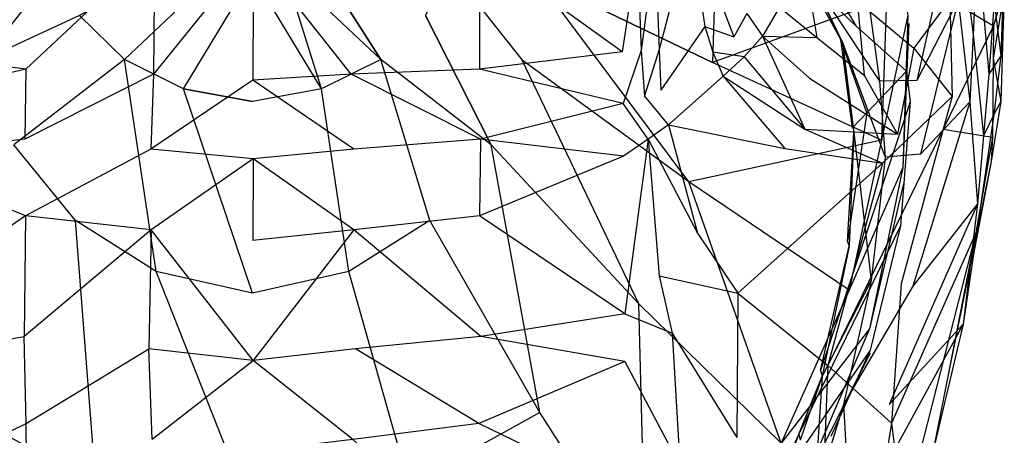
# Model space of a CAD drawing. Extents: x 0 to 0.285, y -0.31 to 0.
# Tile 8 of 14: x 0.101 to 0.282, y -0.203 to -0.126. Entities that reach past the tile are written whole.
import ezdxf

# ---------------------------------------------------------------- set-up
doc = ezdxf.new("R2010")
doc.units = 0
doc.layers.add('L0_URINAL_N_750700__2___REPLACE', color=7, linetype='CONTINUOUS')
doc.layers.add('L2_URINAL_N_750700__0___REPLACE', color=7, linetype='CONTINUOUS')

msp = doc.modelspace()

# ---------------------------------------------------------------- linework, layer by layer
at = {"layer": 'L0_URINAL_N_750700__2___REPLACE', "color": 8}
for points, invisible_edges in [([(0.259735, -0.099791, 0.392265), (0.264377, -0.125495, 0.321955), (0.26455, -0.127038, 0.361713), (0.259735, -0.099791, 0.392265)], 14), ([(0.229157, -0.113718, 0.260232), (0.196228, -0.118638, 0.222912), (0.228487, -0.134175, 0.244086), (0.229157, -0.113718, 0.260232)], 13), ([(0.229157, -0.113718, 0.260232), (0.228487, -0.134175, 0.244086), (0.260459, -0.122496, 0.286505), (0.229157, -0.113718, 0.260232)], 14), ([(0.133, -0.113979, 0.154191), (0.112301, -0.125563, 0.184403), (0.120538, -0.133626, 0.180454), (0.133, -0.113979, 0.154191)], 14), ([(0.138339, -0.116844, 0.152881), (0.133, -0.113979, 0.154191), (0.120538, -0.133626, 0.180454), (0.138339, -0.116844, 0.152881)], 14), ([(0.167605, -0.133626, 0.180454), (0.155142, -0.113979, 0.154191), (0.149804, -0.116844, 0.152881), (0.167605, -0.133626, 0.180454)], 14), ([(0.155142, -0.113979, 0.154191), (0.167605, -0.133626, 0.180454), (0.175841, -0.125563, 0.184403), (0.155142, -0.113979, 0.154191)], 14), ([(0.10816, -0.116487, 0.189552), (0.091915, -0.118638, 0.222912), (0.0946, -0.133751, 0.213265), (0.10816, -0.116487, 0.189552)], 14), ([(0.10816, -0.116487, 0.189552), (0.0946, -0.133751, 0.213265), (0.112301, -0.125563, 0.184403), (0.10816, -0.116487, 0.189552)], 14), ([(0.138339, -0.116844, 0.152881), (0.120538, -0.133626, 0.180454), (0.131382, -0.139017, 0.178315), (0.138339, -0.116844, 0.152881)], 14), ([(0.131382, -0.139017, 0.178315), (0.144071, -0.118039, 0.152402), (0.138339, -0.116844, 0.152881), (0.131382, -0.139017, 0.178315)], 14), ([(0.156761, -0.139017, 0.178315), (0.149804, -0.116844, 0.152881), (0.144071, -0.118039, 0.152402), (0.156761, -0.139017, 0.178315)], 14), ([(0.167605, -0.133626, 0.180454), (0.149804, -0.116844, 0.152881), (0.156761, -0.139017, 0.178315), (0.167605, -0.133626, 0.180454)], 14), ([(0.179983, -0.116487, 0.189552), (0.175841, -0.125563, 0.184403), (0.193543, -0.133751, 0.213265), (0.179983, -0.116487, 0.189552)], 14), ([(0.179983, -0.116487, 0.189552), (0.193543, -0.133751, 0.213265), (0.196228, -0.118638, 0.222912), (0.179983, -0.116487, 0.189552)], 14), ([(0.131382, -0.139017, 0.178315), (0.144071, -0.141312, 0.177535), (0.144071, -0.118039, 0.152402), (0.131382, -0.139017, 0.178315)], 14), ([(0.156761, -0.139017, 0.178315), (0.144071, -0.118039, 0.152402), (0.144071, -0.141312, 0.177535), (0.156761, -0.139017, 0.178315)], 14), ([(0.224156, -0.156088, 0.22998), (0.196228, -0.118638, 0.222912), (0.193543, -0.133751, 0.213265), (0.224156, -0.156088, 0.22998)], 14), ([(0.228487, -0.134175, 0.244086), (0.196228, -0.118638, 0.222912), (0.224156, -0.156088, 0.22998), (0.228487, -0.134175, 0.244086)], 14), ([(0.260459, -0.122496, 0.286505), (0.228487, -0.134175, 0.244086), (0.259541, -0.148431, 0.26562), (0.260459, -0.122496, 0.286505)], 14), ([(0.260459, -0.122496, 0.286505), (0.259541, -0.148431, 0.26562), (0.264377, -0.125495, 0.321955), (0.260459, -0.122496, 0.286505)], 14), ([(0.112301, -0.125563, 0.184403), (0.0946, -0.133751, 0.213265), (0.100272, -0.149299, 0.204718), (0.112301, -0.125563, 0.184403)], 14), ([(0.120538, -0.133626, 0.180454), (0.112301, -0.125563, 0.184403), (0.100272, -0.149299, 0.204718), (0.120538, -0.133626, 0.180454)], 14), ([(0.187871, -0.149299, 0.204718), (0.175841, -0.125563, 0.184403), (0.167605, -0.133626, 0.180454), (0.187871, -0.149299, 0.204718)], 14), ([(0.175841, -0.125563, 0.184403), (0.187871, -0.149299, 0.204718), (0.193543, -0.133751, 0.213265), (0.175841, -0.125563, 0.184403)], 14), ([(0.264377, -0.125495, 0.321955), (0.259541, -0.148431, 0.26562), (0.263438, -0.153427, 0.297402), (0.264377, -0.125495, 0.321955)], 14), ([(0.264377, -0.125495, 0.321955), (0.263438, -0.153427, 0.297402), (0.26455, -0.127038, 0.361713), (0.264377, -0.125495, 0.321955)], 14), ([(0.26455, -0.127038, 0.361713), (0.263438, -0.153427, 0.297402), (0.263601, -0.156368, 0.333421), (0.26455, -0.127038, 0.361713)], 14), ([(0.120538, -0.133626, 0.180454), (0.100272, -0.149299, 0.204718), (0.111551, -0.163177, 0.198299), (0.120538, -0.133626, 0.180454)], 14), ([(0.126402, -0.172523, 0.19493), (0.120538, -0.133626, 0.180454), (0.111551, -0.163177, 0.198299), (0.126402, -0.172523, 0.19493)], 14), ([(0.131382, -0.139017, 0.178315), (0.120538, -0.133626, 0.180454), (0.126402, -0.172523, 0.19493), (0.131382, -0.139017, 0.178315)], 14), ([(0.167605, -0.133626, 0.180454), (0.156761, -0.139017, 0.178315), (0.161741, -0.172523, 0.19493), (0.167605, -0.133626, 0.180454)], 14), ([(0.176592, -0.163177, 0.198299), (0.167605, -0.133626, 0.180454), (0.161741, -0.172523, 0.19493), (0.176592, -0.163177, 0.198299)], 14), ([(0.187871, -0.149299, 0.204718), (0.167605, -0.133626, 0.180454), (0.176592, -0.163177, 0.198299), (0.187871, -0.149299, 0.204718)], 14), ([(0.215002, -0.178493, 0.217533), (0.193543, -0.133751, 0.213265), (0.187871, -0.149299, 0.204718), (0.215002, -0.178493, 0.217533)], 14), ([(0.224156, -0.156088, 0.22998), (0.193543, -0.133751, 0.213265), (0.215002, -0.178493, 0.217533), (0.224156, -0.156088, 0.22998)], 14), ([(0.259541, -0.148431, 0.26562), (0.228487, -0.134175, 0.244086), (0.224156, -0.156088, 0.22998), (0.259541, -0.148431, 0.26562)], 14), ([(0.144071, -0.176516, 0.193761), (0.131382, -0.139017, 0.178315), (0.126402, -0.172523, 0.19493), (0.144071, -0.176516, 0.193761)], 14), ([(0.144071, -0.141312, 0.177535), (0.131382, -0.139017, 0.178315), (0.144071, -0.176516, 0.193761), (0.144071, -0.141312, 0.177535)], 14), ([(0.161741, -0.172523, 0.19493), (0.156761, -0.139017, 0.178315), (0.144071, -0.176516, 0.193761), (0.161741, -0.172523, 0.19493)], 14), ([(0.156761, -0.139017, 0.178315), (0.144071, -0.141312, 0.177535), (0.144071, -0.176516, 0.193761), (0.156761, -0.139017, 0.178315)], 14), ([(0.111551, -0.163177, 0.198299), (0.100272, -0.149299, 0.204718), (0.091344, -0.198381, 0.208246), (0.111551, -0.163177, 0.198299)], 14), ([(0.196799, -0.198381, 0.208246), (0.187871, -0.149299, 0.204718), (0.176592, -0.163177, 0.198299), (0.196799, -0.198381, 0.208246)], 14), ([(0.215002, -0.178493, 0.217533), (0.187871, -0.149299, 0.204718), (0.196799, -0.198381, 0.208246), (0.215002, -0.178493, 0.217533)], 14), ([(0.259541, -0.148431, 0.26562), (0.224156, -0.156088, 0.22998), (0.253625, -0.175986, 0.247305), (0.259541, -0.148431, 0.26562)], 14), ([(0.259541, -0.148431, 0.26562), (0.253625, -0.175986, 0.247305), (0.263438, -0.153427, 0.297402), (0.259541, -0.148431, 0.26562)], 14), ([(0.263438, -0.153427, 0.297402), (0.253625, -0.175986, 0.247305), (0.257317, -0.183064, 0.275417), (0.263438, -0.153427, 0.297402)], 14), ([(0.263438, -0.153427, 0.297402), (0.257317, -0.183064, 0.275417), (0.263601, -0.156368, 0.333421), (0.263438, -0.153427, 0.297402)], 14), ([(0.241119, -0.204013, 0.231069), (0.224156, -0.156088, 0.22998), (0.215002, -0.178493, 0.217533), (0.241119, -0.204013, 0.231069)], 14), ([(0.253625, -0.175986, 0.247305), (0.224156, -0.156088, 0.22998), (0.241119, -0.204013, 0.231069), (0.253625, -0.175986, 0.247305)], 14), ([(0.263601, -0.156368, 0.333421), (0.257317, -0.183064, 0.275417), (0.257481, -0.18753, 0.307629), (0.263601, -0.156368, 0.333421)], 14), ([(0.11531, -0.211681, 0.203428), (0.111551, -0.163177, 0.198299), (0.091344, -0.198381, 0.208246), (0.11531, -0.211681, 0.203428)], 14), ([(0.126402, -0.172523, 0.19493), (0.111551, -0.163177, 0.198299), (0.11531, -0.211681, 0.203428), (0.126402, -0.172523, 0.19493)], 14), ([(0.176592, -0.163177, 0.198299), (0.161741, -0.172523, 0.19493), (0.172833, -0.211681, 0.203428), (0.176592, -0.163177, 0.198299)], 14), ([(0.196799, -0.198381, 0.208246), (0.176592, -0.163177, 0.198299), (0.172833, -0.211681, 0.203428), (0.196799, -0.198381, 0.208246)], 14), ([(0.144071, -0.217333, 0.201768), (0.126402, -0.172523, 0.19493), (0.11531, -0.211681, 0.203428), (0.144071, -0.217333, 0.201768)], 14), ([(0.144071, -0.176516, 0.193761), (0.126402, -0.172523, 0.19493), (0.144071, -0.217333, 0.201768), (0.144071, -0.176516, 0.193761)], 14), ([(0.172833, -0.211681, 0.203428), (0.161741, -0.172523, 0.19493), (0.144071, -0.217333, 0.201768), (0.172833, -0.211681, 0.203428)], 14), ([(0.161741, -0.172523, 0.19493), (0.144071, -0.176516, 0.193761), (0.144071, -0.217333, 0.201768), (0.161741, -0.172523, 0.19493)], 14), ([(0.253625, -0.175986, 0.247305), (0.241119, -0.204013, 0.231069), (0.257317, -0.183064, 0.275417), (0.253625, -0.175986, 0.247305)], 14), ([(0.216251, -0.228772, 0.218884), (0.215002, -0.178493, 0.217533), (0.196799, -0.198381, 0.208246), (0.216251, -0.228772, 0.218884)], 14), ([(0.241119, -0.204013, 0.231069), (0.215002, -0.178493, 0.217533), (0.216251, -0.228772, 0.218884), (0.241119, -0.204013, 0.231069)], 14), ([(0.257317, -0.183064, 0.275417), (0.241119, -0.204013, 0.231069), (0.244395, -0.213205, 0.255613), (0.257317, -0.183064, 0.275417)], 14), ([(0.257317, -0.183064, 0.275417), (0.244395, -0.213205, 0.255613), (0.257481, -0.18753, 0.307629), (0.257317, -0.183064, 0.275417)], 14), ([(0.257481, -0.18753, 0.307629), (0.244395, -0.213205, 0.255613), (0.244538, -0.219223, 0.284035), (0.257481, -0.18753, 0.307629)], 14), ([(0.104631, -0.245225, 0.212496), (0.091344, -0.198381, 0.208246), (0.071892, -0.228772, 0.218884), (0.104631, -0.245225, 0.212496)], 14), ([(0.11531, -0.211681, 0.203428), (0.091344, -0.198381, 0.208246), (0.104631, -0.245225, 0.212496), (0.11531, -0.211681, 0.203428)], 14), ([(0.196799, -0.198381, 0.208246), (0.172833, -0.211681, 0.203428), (0.183512, -0.245225, 0.212496), (0.196799, -0.198381, 0.208246)], 14), ([(0.216251, -0.228772, 0.218884), (0.196799, -0.198381, 0.208246), (0.183512, -0.245225, 0.212496), (0.216251, -0.228772, 0.218884)], 14)]:
    msp.add_3dface(points, dxfattribs=dict(at, invisible_edges=invisible_edges))
at = {"layer": 'L2_URINAL_N_750700__0___REPLACE', "color": 8}
for points, invisible_edges in [([(0.22458, -0.109655, 0.085747), (0.218735, -0.131769, 0.08425), (0.218035, -0.112584, 0.073168), (0.22458, -0.109655, 0.085747)], 14), ([(0.22458, -0.109655, 0.085747), (0.227083, -0.12755, 0.095791), (0.218735, -0.131769, 0.08425), (0.22458, -0.109655, 0.085747)], 14), ([(0.22458, -0.109655, 0.085747), (0.230979, -0.125582, 0.101176), (0.227083, -0.12755, 0.095791), (0.22458, -0.109655, 0.085747)], 14), ([(0.102369, -0.11341, 0.043403), (0.07619, -0.132193, 0.075904), (0.076432, -0.115303, 0.066763), (0.102369, -0.11341, 0.043403)], 14), ([(0.102426, -0.135362, 0.054152), (0.07619, -0.132193, 0.075904), (0.102369, -0.11341, 0.043403), (0.102426, -0.135362, 0.054152)], 14), ([(0.126088, -0.113292, 0.033766), (0.102426, -0.135362, 0.054152), (0.102369, -0.11341, 0.043403), (0.126088, -0.113292, 0.033766)], 14), ([(0.126088, -0.113292, 0.033766), (0.125892, -0.136308, 0.045556), (0.102426, -0.135362, 0.054152), (0.126088, -0.113292, 0.033766)], 14), ([(0.144222, -0.11361, 0.028224), (0.125892, -0.136308, 0.045556), (0.126088, -0.113292, 0.033766), (0.144222, -0.11361, 0.028224)], 14), ([(0.144222, -0.11361, 0.028224), (0.144126, -0.137409, 0.040589), (0.125892, -0.136308, 0.045556), (0.144222, -0.11361, 0.028224)], 14), ([(0.162181, -0.136318, 0.045537), (0.144126, -0.137409, 0.040589), (0.144222, -0.11361, 0.028224), (0.162181, -0.136318, 0.045537)], 14), ([(0.162181, -0.136318, 0.045537), (0.144222, -0.11361, 0.028224), (0.16193, -0.113305, 0.033723), (0.162181, -0.136318, 0.045537)], 14), ([(0.185716, -0.135362, 0.054152), (0.162181, -0.136318, 0.045537), (0.16193, -0.113305, 0.033723), (0.185716, -0.135362, 0.054152)], 14), ([(0.185774, -0.11341, 0.043403), (0.185716, -0.135362, 0.054152), (0.16193, -0.113305, 0.033723), (0.185774, -0.11341, 0.043403)], 14), ([(0.211952, -0.132193, 0.075904), (0.185716, -0.135362, 0.054152), (0.185774, -0.11341, 0.043403), (0.211952, -0.132193, 0.075904)], 14), ([(0.211952, -0.132193, 0.075904), (0.185774, -0.11341, 0.043403), (0.211711, -0.115303, 0.066763), (0.211952, -0.132193, 0.075904)], 14), ([(0.218035, -0.112584, 0.073168), (0.215398, -0.131978, 0.080143), (0.214746, -0.113998, 0.069837), (0.218035, -0.112584, 0.073168)], 14), ([(0.218035, -0.112584, 0.073168), (0.218735, -0.131769, 0.08425), (0.215398, -0.131978, 0.080143), (0.218035, -0.112584, 0.073168)], 14), ([(0.274415, -0.113482, 0.413904), (0.274075, -0.117326, 0.41406), (0.276345, -0.129036, 0.392784), (0.274415, -0.113482, 0.413904)], 14), ([(0.274415, -0.113482, 0.413904), (0.276345, -0.129036, 0.392784), (0.276587, -0.12374, 0.394789), (0.274415, -0.113482, 0.413904)], 14), ([(0.277317, -0.113741, 0.397426), (0.276587, -0.12374, 0.394789), (0.279253, -0.136332, 0.371324), (0.277317, -0.113741, 0.397426)], 14), ([(0.277317, -0.113741, 0.397426), (0.279253, -0.136332, 0.371324), (0.280199, -0.123074, 0.376909), (0.277317, -0.113741, 0.397426)], 14), ([(0.214746, -0.113998, 0.069837), (0.211952, -0.132193, 0.075904), (0.211711, -0.115303, 0.066763), (0.214746, -0.113998, 0.069837)], 14), ([(0.214746, -0.113998, 0.069837), (0.215398, -0.131978, 0.080143), (0.211952, -0.132193, 0.075904), (0.214746, -0.113998, 0.069837)], 14), ([(0.271222, -0.114529, 0.428035), (0.263931, -0.119389, 0.415515), (0.266011, -0.137501, 0.39577), (0.271222, -0.114529, 0.428035)], 14), ([(0.271222, -0.114529, 0.428035), (0.266011, -0.137501, 0.39577), (0.273599, -0.122717, 0.414279), (0.271222, -0.114529, 0.428035)], 14), ([(0.24545, -0.116241, 0.202197), (0.247676, -0.129549, 0.176457), (0.240836, -0.123987, 0.162114), (0.24545, -0.116241, 0.202197)], 14), ([(0.24545, -0.116241, 0.202197), (0.255071, -0.122873, 0.219119), (0.247676, -0.129549, 0.176457), (0.24545, -0.116241, 0.202197)], 14), ([(0.248696, -0.116857, 0.376196), (0.254803, -0.127454, 0.362025), (0.245992, -0.118907, 0.378092), (0.248696, -0.116857, 0.376196)], 14), ([(0.248696, -0.116857, 0.376196), (0.262357, -0.120855, 0.358184), (0.254803, -0.127454, 0.362025), (0.248696, -0.116857, 0.376196)], 14), ([(0.274075, -0.117326, 0.41406), (0.273599, -0.122717, 0.414279), (0.276345, -0.129036, 0.392784), (0.274075, -0.117326, 0.41406)], 14), ([(0.245992, -0.118907, 0.378092), (0.254803, -0.127454, 0.362025), (0.252033, -0.129874, 0.363433), (0.245992, -0.118907, 0.378092)], 14), ([(0.245992, -0.118907, 0.378092), (0.252033, -0.129874, 0.363433), (0.246912, -0.119138, 0.380305), (0.245992, -0.118907, 0.378092)], 14), ([(0.246912, -0.119138, 0.380305), (0.252033, -0.129874, 0.363433), (0.252396, -0.130502, 0.365504), (0.246912, -0.119138, 0.380305)], 14), ([(0.246912, -0.119138, 0.380305), (0.259145, -0.137572, 0.380768), (0.257259, -0.123835, 0.404059), (0.246912, -0.119138, 0.380305)], 14), ([(0.246912, -0.119138, 0.380305), (0.252396, -0.130502, 0.365504), (0.259145, -0.137572, 0.380768), (0.246912, -0.119138, 0.380305)], 14), ([(0.281951, -0.117608, 0.344613), (0.280199, -0.123074, 0.376909), (0.28144, -0.13294, 0.350168), (0.281951, -0.117608, 0.344613)], 13), ([(0.281951, -0.117608, 0.344613), (0.28144, -0.13294, 0.350168), (0.281886, -0.127143, 0.314331), (0.281951, -0.117608, 0.344613)], 14), ([(0.282086, -0.12075, 0.312247), (0.281951, -0.117608, 0.344613), (0.281886, -0.127143, 0.314331), (0.282086, -0.12075, 0.312247)], 13), ([(0.264128, -0.135753, 0.34198), (0.254803, -0.127454, 0.362025), (0.262357, -0.120855, 0.358184), (0.264128, -0.135753, 0.34198)], 14), ([(0.263931, -0.119389, 0.415515), (0.257259, -0.123835, 0.404059), (0.266011, -0.137501, 0.39577), (0.263931, -0.119389, 0.415515)], 14), ([(0.27211, -0.122585, 0.273017), (0.282086, -0.12075, 0.312247), (0.280115, -0.127452, 0.287848), (0.27211, -0.122585, 0.273017)], 13), ([(0.282086, -0.12075, 0.312247), (0.281886, -0.127143, 0.314331), (0.280062, -0.133425, 0.290988), (0.282086, -0.12075, 0.312247)], 14), ([(0.282086, -0.12075, 0.312247), (0.280062, -0.133425, 0.290988), (0.280115, -0.127452, 0.287848), (0.282086, -0.12075, 0.312247)], 14), ([(0.255071, -0.122873, 0.219119), (0.256386, -0.136485, 0.194081), (0.247676, -0.129549, 0.176457), (0.255071, -0.122873, 0.219119)], 14), ([(0.27211, -0.122585, 0.273017), (0.265458, -0.131556, 0.234274), (0.255071, -0.122873, 0.219119), (0.27211, -0.122585, 0.273017)], 14), ([(0.255071, -0.122873, 0.219119), (0.265458, -0.131556, 0.234274), (0.256386, -0.136485, 0.194081), (0.255071, -0.122873, 0.219119)], 14), ([(0.27211, -0.122585, 0.273017), (0.272487, -0.140387, 0.235989), (0.265458, -0.131556, 0.234274), (0.27211, -0.122585, 0.273017)], 14), ([(0.273599, -0.122717, 0.414279), (0.266011, -0.137501, 0.39577), (0.266681, -0.151016, 0.37793), (0.273599, -0.122717, 0.414279)], 14), ([(0.273599, -0.122717, 0.414279), (0.266681, -0.151016, 0.37793), (0.275783, -0.141387, 0.388109), (0.273599, -0.122717, 0.414279)], 14), ([(0.27211, -0.122585, 0.273017), (0.280115, -0.127452, 0.287848), (0.272487, -0.140387, 0.235989), (0.27211, -0.122585, 0.273017)], 14), ([(0.273599, -0.122717, 0.414279), (0.275783, -0.141387, 0.388109), (0.276345, -0.129036, 0.392784), (0.273599, -0.122717, 0.414279)], 14), ([(0.240836, -0.123987, 0.162114), (0.237722, -0.129359, 0.131657), (0.234817, -0.125159, 0.122992), (0.240836, -0.123987, 0.162114)], 14), ([(0.240836, -0.123987, 0.162114), (0.247676, -0.129549, 0.176457), (0.237722, -0.129359, 0.131657), (0.240836, -0.123987, 0.162114)], 14), ([(0.257259, -0.123835, 0.404059), (0.259145, -0.137572, 0.380768), (0.266011, -0.137501, 0.39577), (0.257259, -0.123835, 0.404059)], 14), ([(0.276587, -0.12374, 0.394789), (0.276345, -0.129036, 0.392784), (0.279253, -0.136332, 0.371324), (0.276587, -0.12374, 0.394789)], 14), ([(0.280199, -0.123074, 0.376909), (0.279253, -0.136332, 0.371324), (0.28144, -0.13294, 0.350168), (0.280199, -0.123074, 0.376909)], 14), ([(0.230979, -0.125582, 0.101176), (0.232455, -0.129469, 0.106115), (0.227083, -0.12755, 0.095791), (0.230979, -0.125582, 0.101176)], 14), ([(0.234817, -0.125159, 0.122992), (0.232455, -0.129469, 0.106115), (0.230979, -0.125582, 0.101176), (0.234817, -0.125159, 0.122992)], 14), ([(0.234817, -0.125159, 0.122992), (0.237722, -0.129359, 0.131657), (0.232455, -0.129469, 0.106115), (0.234817, -0.125159, 0.122992)], 14), ([(0.227083, -0.12755, 0.095791), (0.219011, -0.139223, 0.08893), (0.218735, -0.131769, 0.08425), (0.227083, -0.12755, 0.095791)], 14), ([(0.227083, -0.12755, 0.095791), (0.228565, -0.132291, 0.101143), (0.219011, -0.139223, 0.08893), (0.227083, -0.12755, 0.095791)], 14), ([(0.227083, -0.12755, 0.095791), (0.232455, -0.129469, 0.106115), (0.228565, -0.132291, 0.101143), (0.227083, -0.12755, 0.095791)], 14), ([(0.256831, -0.143435, 0.344503), (0.252033, -0.129874, 0.363433), (0.254803, -0.127454, 0.362025), (0.256831, -0.143435, 0.344503)], 14), ([(0.254803, -0.127454, 0.362025), (0.264128, -0.135753, 0.34198), (0.256831, -0.143435, 0.344503), (0.254803, -0.127454, 0.362025)], 13), ([(0.280115, -0.127452, 0.287848), (0.280062, -0.133425, 0.290988), (0.270853, -0.1464, 0.233379), (0.280115, -0.127452, 0.287848)], 14), ([(0.280115, -0.127452, 0.287848), (0.270853, -0.1464, 0.233379), (0.272487, -0.140387, 0.235989), (0.280115, -0.127452, 0.287848)], 14), ([(0.281886, -0.127143, 0.314331), (0.281442, -0.1413, 0.318943), (0.280062, -0.133425, 0.290988), (0.281886, -0.127143, 0.314331)], 14), ([(0.281886, -0.127143, 0.314331), (0.28144, -0.13294, 0.350168), (0.281442, -0.1413, 0.318943), (0.281886, -0.127143, 0.314331)], 14), ([(0.234354, -0.133152, 0.112008), (0.228565, -0.132291, 0.101143), (0.232455, -0.129469, 0.106115), (0.234354, -0.133152, 0.112008)], 14), ([(0.237722, -0.129359, 0.131657), (0.234354, -0.133152, 0.112008), (0.232455, -0.129469, 0.106115), (0.237722, -0.129359, 0.131657)], 14), ([(0.237722, -0.129359, 0.131657), (0.245494, -0.146395, 0.144844), (0.234354, -0.133152, 0.112008), (0.237722, -0.129359, 0.131657)], 14), ([(0.237722, -0.129359, 0.131657), (0.247676, -0.129549, 0.176457), (0.246316, -0.137071, 0.157338), (0.237722, -0.129359, 0.131657)], 14), ([(0.237722, -0.129359, 0.131657), (0.246316, -0.137071, 0.157338), (0.245494, -0.146395, 0.144844), (0.237722, -0.129359, 0.131657)], 14), ([(0.247676, -0.129549, 0.176457), (0.256386, -0.136485, 0.194081), (0.246316, -0.137071, 0.157338), (0.247676, -0.129549, 0.176457)], 14), ([(0.252033, -0.129874, 0.363433), (0.254155, -0.146251, 0.345428), (0.252396, -0.130502, 0.365504), (0.252033, -0.129874, 0.363433)], 14), ([(0.252033, -0.129874, 0.363433), (0.256831, -0.143435, 0.344503), (0.254155, -0.146251, 0.345428), (0.252033, -0.129874, 0.363433)], 13), ([(0.276345, -0.129036, 0.392784), (0.275783, -0.141387, 0.388109), (0.278257, -0.14765, 0.367469), (0.276345, -0.129036, 0.392784)], 14), ([(0.276345, -0.129036, 0.392784), (0.278257, -0.14765, 0.367469), (0.279253, -0.136332, 0.371324), (0.276345, -0.129036, 0.392784)], 14), ([(0.218735, -0.131769, 0.08425), (0.216015, -0.140281, 0.085512), (0.215398, -0.131978, 0.080143), (0.218735, -0.131769, 0.08425)], 14), ([(0.218735, -0.131769, 0.08425), (0.219011, -0.139223, 0.08893), (0.216015, -0.140281, 0.085512), (0.218735, -0.131769, 0.08425)], 14), ([(0.252396, -0.130502, 0.365504), (0.254155, -0.146251, 0.345428), (0.254466, -0.147006, 0.347009), (0.252396, -0.130502, 0.365504)], 14), ([(0.252396, -0.130502, 0.365504), (0.260235, -0.151538, 0.364377), (0.259145, -0.137572, 0.380768), (0.252396, -0.130502, 0.365504)], 14), ([(0.252396, -0.130502, 0.365504), (0.254466, -0.147006, 0.347009), (0.260235, -0.151538, 0.364377), (0.252396, -0.130502, 0.365504)], 14), ([(0.265458, -0.131556, 0.234274), (0.262479, -0.147321, 0.19652), (0.256386, -0.136485, 0.194081), (0.265458, -0.131556, 0.234274)], 14), ([(0.265458, -0.131556, 0.234274), (0.272487, -0.140387, 0.235989), (0.262479, -0.147321, 0.19652), (0.265458, -0.131556, 0.234274)], 14), ([(0.102426, -0.135362, 0.054152), (0.076055, -0.14167, 0.081032), (0.07619, -0.132193, 0.075904), (0.102426, -0.135362, 0.054152)], 14), ([(0.212088, -0.14167, 0.081032), (0.185716, -0.135362, 0.054152), (0.211952, -0.132193, 0.075904), (0.212088, -0.14167, 0.081032)], 14), ([(0.215398, -0.131978, 0.080143), (0.212088, -0.14167, 0.081032), (0.211952, -0.132193, 0.075904), (0.215398, -0.131978, 0.080143)], 14), ([(0.215398, -0.131978, 0.080143), (0.216015, -0.140281, 0.085512), (0.212088, -0.14167, 0.081032), (0.215398, -0.131978, 0.080143)], 14), ([(0.228565, -0.132291, 0.101143), (0.23046, -0.136649, 0.107514), (0.219011, -0.139223, 0.08893), (0.228565, -0.132291, 0.101143)], 14), ([(0.228565, -0.132291, 0.101143), (0.234354, -0.133152, 0.112008), (0.23046, -0.136649, 0.107514), (0.228565, -0.132291, 0.101143)], 13), ([(0.234354, -0.133152, 0.112008), (0.245494, -0.146395, 0.144844), (0.23046, -0.136649, 0.107514), (0.234354, -0.133152, 0.112008)], 14), ([(0.280062, -0.133425, 0.290988), (0.279934, -0.147867, 0.298579), (0.270853, -0.1464, 0.233379), (0.280062, -0.133425, 0.290988)], 14), ([(0.28144, -0.13294, 0.350168), (0.279253, -0.136332, 0.371324), (0.280136, -0.143684, 0.348425), (0.28144, -0.13294, 0.350168)], 14), ([(0.280062, -0.133425, 0.290988), (0.281442, -0.1413, 0.318943), (0.279934, -0.147867, 0.298579), (0.280062, -0.133425, 0.290988)], 14), ([(0.28144, -0.13294, 0.350168), (0.280136, -0.143684, 0.348425), (0.281442, -0.1413, 0.318943), (0.28144, -0.13294, 0.350168)], 14), ([(0.102426, -0.135362, 0.054152), (0.102249, -0.148229, 0.061863), (0.076055, -0.14167, 0.081032), (0.102426, -0.135362, 0.054152)], 14), ([(0.125892, -0.136308, 0.045556), (0.102249, -0.148229, 0.061863), (0.102426, -0.135362, 0.054152), (0.125892, -0.136308, 0.045556)], 14), ([(0.185894, -0.148229, 0.061863), (0.162181, -0.136318, 0.045537), (0.185716, -0.135362, 0.054152), (0.185894, -0.148229, 0.061863)], 14), ([(0.212088, -0.14167, 0.081032), (0.185894, -0.148229, 0.061863), (0.185716, -0.135362, 0.054152), (0.212088, -0.14167, 0.081032)], 14), ([(0.125892, -0.136308, 0.045556), (0.125393, -0.150061, 0.053762), (0.102249, -0.148229, 0.061863), (0.125892, -0.136308, 0.045556)], 14), ([(0.144126, -0.137409, 0.040589), (0.125393, -0.150061, 0.053762), (0.125892, -0.136308, 0.045556), (0.144126, -0.137409, 0.040589)], 14), ([(0.162663, -0.150076, 0.053743), (0.144126, -0.137409, 0.040589), (0.162181, -0.136318, 0.045537), (0.162663, -0.150076, 0.053743)], 14), ([(0.185894, -0.148229, 0.061863), (0.162663, -0.150076, 0.053743), (0.162181, -0.136318, 0.045537), (0.185894, -0.148229, 0.061863)], 14), ([(0.23046, -0.136649, 0.107514), (0.220455, -0.145634, 0.095967), (0.219011, -0.139223, 0.08893), (0.23046, -0.136649, 0.107514)], 14), ([(0.23046, -0.136649, 0.107514), (0.241813, -0.149966, 0.140242), (0.220455, -0.145634, 0.095967), (0.23046, -0.136649, 0.107514)], 14), ([(0.23046, -0.136649, 0.107514), (0.245494, -0.146395, 0.144844), (0.241813, -0.149966, 0.140242), (0.23046, -0.136649, 0.107514)], 14), ([(0.246316, -0.137071, 0.157338), (0.262479, -0.147321, 0.19652), (0.245494, -0.146395, 0.144844), (0.246316, -0.137071, 0.157338)], 14), ([(0.256386, -0.136485, 0.194081), (0.262479, -0.147321, 0.19652), (0.246316, -0.137071, 0.157338), (0.256386, -0.136485, 0.194081)], 14), ([(0.264128, -0.135753, 0.34198), (0.264795, -0.141361, 0.335881), (0.256831, -0.143435, 0.344503), (0.264128, -0.135753, 0.34198)], 14), ([(0.279253, -0.136332, 0.371324), (0.278257, -0.14765, 0.367469), (0.280136, -0.143684, 0.348425), (0.279253, -0.136332, 0.371324)], 14), ([(0.144169, -0.151863, 0.049195), (0.125393, -0.150061, 0.053762), (0.144126, -0.137409, 0.040589), (0.144169, -0.151863, 0.049195)], 14), ([(0.162663, -0.150076, 0.053743), (0.144169, -0.151863, 0.049195), (0.144126, -0.137409, 0.040589), (0.162663, -0.150076, 0.053743)], 14), ([(0.266011, -0.137501, 0.39577), (0.259145, -0.137572, 0.380768), (0.266681, -0.151016, 0.37793), (0.266011, -0.137501, 0.39577)], 14), ([(0.259145, -0.137572, 0.380768), (0.260235, -0.151538, 0.364377), (0.266681, -0.151016, 0.37793), (0.259145, -0.137572, 0.380768)], 14), ([(0.216725, -0.148224, 0.092699), (0.212088, -0.14167, 0.081032), (0.216015, -0.140281, 0.085512), (0.216725, -0.148224, 0.092699)], 14), ([(0.220455, -0.145634, 0.095967), (0.216015, -0.140281, 0.085512), (0.219011, -0.139223, 0.08893), (0.220455, -0.145634, 0.095967)], 14), ([(0.216015, -0.140281, 0.085512), (0.220455, -0.145634, 0.095967), (0.216725, -0.148224, 0.092699), (0.216015, -0.140281, 0.085512)], 13), ([(0.272487, -0.140387, 0.235989), (0.270853, -0.1464, 0.233379), (0.259731, -0.152638, 0.19328), (0.272487, -0.140387, 0.235989)], 14), ([(0.272487, -0.140387, 0.235989), (0.259731, -0.152638, 0.19328), (0.262479, -0.147321, 0.19652), (0.272487, -0.140387, 0.235989)], 14), ([(0.102249, -0.148229, 0.061863), (0.075975, -0.151388, 0.088708), (0.076055, -0.14167, 0.081032), (0.102249, -0.148229, 0.061863)], 14), ([(0.212168, -0.151388, 0.088708), (0.185894, -0.148229, 0.061863), (0.212088, -0.14167, 0.081032), (0.212168, -0.151388, 0.088708)], 14), ([(0.212088, -0.14167, 0.081032), (0.216725, -0.148224, 0.092699), (0.212168, -0.151388, 0.088708), (0.212088, -0.14167, 0.081032)], 13), ([(0.264795, -0.141361, 0.335881), (0.24834, -0.190732, 0.306878), (0.256831, -0.143435, 0.344503), (0.264795, -0.141361, 0.335881)], 14), ([(0.264795, -0.141361, 0.335881), (0.26304, -0.16417, 0.314817), (0.24834, -0.190732, 0.306878), (0.264795, -0.141361, 0.335881)], 14), ([(0.275783, -0.141387, 0.388109), (0.266681, -0.151016, 0.37793), (0.265304, -0.175229, 0.350178), (0.275783, -0.141387, 0.388109)], 14), ([(0.275783, -0.141387, 0.388109), (0.265304, -0.175229, 0.350178), (0.277159, -0.16012, 0.363223), (0.275783, -0.141387, 0.388109)], 14), ([(0.275783, -0.141387, 0.388109), (0.277159, -0.16012, 0.363223), (0.278257, -0.14765, 0.367469), (0.275783, -0.141387, 0.388109)], 14), ([(0.281442, -0.1413, 0.318943), (0.280136, -0.143684, 0.348425), (0.279656, -0.15235, 0.3225), (0.281442, -0.1413, 0.318943)], 14), ([(0.281442, -0.1413, 0.318943), (0.279656, -0.15235, 0.3225), (0.279934, -0.147867, 0.298579), (0.281442, -0.1413, 0.318943)], 14), ([(0.256831, -0.143435, 0.344503), (0.253288, -0.167025, 0.325764), (0.254155, -0.146251, 0.345428), (0.256831, -0.143435, 0.344503)], 14), ([(0.280136, -0.143684, 0.348425), (0.276418, -0.169331, 0.343337), (0.279656, -0.15235, 0.3225), (0.280136, -0.143684, 0.348425)], 14), ([(0.280136, -0.143684, 0.348425), (0.278257, -0.14765, 0.367469), (0.276418, -0.169331, 0.343337), (0.280136, -0.143684, 0.348425)], 14), ([(0.220455, -0.145634, 0.095967), (0.225782, -0.165518, 0.120196), (0.216725, -0.148224, 0.092699), (0.220455, -0.145634, 0.095967)], 14), ([(0.220455, -0.145634, 0.095967), (0.241813, -0.149966, 0.140242), (0.225782, -0.165518, 0.120196), (0.220455, -0.145634, 0.095967)], 14), ([(0.245494, -0.146395, 0.144844), (0.259731, -0.152638, 0.19328), (0.241813, -0.149966, 0.140242), (0.245494, -0.146395, 0.144844)], 14), ([(0.245494, -0.146395, 0.144844), (0.262479, -0.147321, 0.19652), (0.259731, -0.152638, 0.19328), (0.245494, -0.146395, 0.144844)], 14), ([(0.270853, -0.1464, 0.233379), (0.249707, -0.189759, 0.192461), (0.259731, -0.152638, 0.19328), (0.270853, -0.1464, 0.233379)], 14), ([(0.270853, -0.1464, 0.233379), (0.263132, -0.174818, 0.221043), (0.249707, -0.189759, 0.192461), (0.270853, -0.1464, 0.233379)], 14), ([(0.253288, -0.167025, 0.325764), (0.254466, -0.147006, 0.347009), (0.254155, -0.146251, 0.345428), (0.253288, -0.167025, 0.325764)], 14), ([(0.270853, -0.1464, 0.233379), (0.279934, -0.147867, 0.298579), (0.263132, -0.174818, 0.221043), (0.270853, -0.1464, 0.233379)], 14), ([(0.254466, -0.147006, 0.347009), (0.253288, -0.167025, 0.325764), (0.253594, -0.16788, 0.327249), (0.254466, -0.147006, 0.347009)], 13), ([(0.254466, -0.147006, 0.347009), (0.253594, -0.16788, 0.327249), (0.257655, -0.174152, 0.337325), (0.254466, -0.147006, 0.347009)], 14), ([(0.254466, -0.147006, 0.347009), (0.257655, -0.174152, 0.337325), (0.260235, -0.151538, 0.364377), (0.254466, -0.147006, 0.347009)], 14), ([(0.279934, -0.147867, 0.298579), (0.276863, -0.165463, 0.300861), (0.263132, -0.174818, 0.221043), (0.279934, -0.147867, 0.298579)], 14), ([(0.278257, -0.14765, 0.367469), (0.277159, -0.16012, 0.363223), (0.276418, -0.169331, 0.343337), (0.278257, -0.14765, 0.367469)], 14), ([(0.279934, -0.147867, 0.298579), (0.279656, -0.15235, 0.3225), (0.276863, -0.165463, 0.300861), (0.279934, -0.147867, 0.298579)], 14), ([(0.102416, -0.162337, 0.073264), (0.075975, -0.151388, 0.088708), (0.102249, -0.148229, 0.061863), (0.102416, -0.162337, 0.073264)], 14), ([(0.125393, -0.150061, 0.053762), (0.102416, -0.162337, 0.073264), (0.102249, -0.148229, 0.061863), (0.125393, -0.150061, 0.053762)], 14), ([(0.185894, -0.148229, 0.061863), (0.185727, -0.162337, 0.073264), (0.162663, -0.150076, 0.053743), (0.185894, -0.148229, 0.061863)], 14), ([(0.212168, -0.151388, 0.088708), (0.185727, -0.162337, 0.073264), (0.185894, -0.148229, 0.061863), (0.212168, -0.151388, 0.088708)], 14), ([(0.216725, -0.148224, 0.092699), (0.212406, -0.180287, 0.111533), (0.212168, -0.151388, 0.088708), (0.216725, -0.148224, 0.092699)], 14), ([(0.216725, -0.148224, 0.092699), (0.21872, -0.173315, 0.115623), (0.212406, -0.180287, 0.111533), (0.216725, -0.148224, 0.092699)], 14), ([(0.216725, -0.148224, 0.092699), (0.225782, -0.165518, 0.120196), (0.21872, -0.173315, 0.115623), (0.216725, -0.148224, 0.092699)], 14), ([(0.241813, -0.149966, 0.140242), (0.259731, -0.152638, 0.19328), (0.225782, -0.165518, 0.120196), (0.241813, -0.149966, 0.140242)], 14), ([(0.102416, -0.162337, 0.073264), (0.075737, -0.180287, 0.111533), (0.075975, -0.151388, 0.088708), (0.102416, -0.162337, 0.073264)], 14), ([(0.125438, -0.164869, 0.066066), (0.102416, -0.162337, 0.073264), (0.125393, -0.150061, 0.053762), (0.125438, -0.164869, 0.066066)], 14), ([(0.144169, -0.151863, 0.049195), (0.125438, -0.164869, 0.066066), (0.125393, -0.150061, 0.053762), (0.144169, -0.151863, 0.049195)], 14), ([(0.162639, -0.164881, 0.066051), (0.144169, -0.151863, 0.049195), (0.162663, -0.150076, 0.053743), (0.162639, -0.164881, 0.066051)], 14), ([(0.185727, -0.162337, 0.073264), (0.162639, -0.164881, 0.066051), (0.162663, -0.150076, 0.053743), (0.185727, -0.162337, 0.073264)], 14), ([(0.212406, -0.180287, 0.111533), (0.185727, -0.162337, 0.073264), (0.212168, -0.151388, 0.088708), (0.212406, -0.180287, 0.111533)], 14), ([(0.260235, -0.151538, 0.364377), (0.257655, -0.174152, 0.337325), (0.265304, -0.175229, 0.350178), (0.260235, -0.151538, 0.364377)], 14), ([(0.266681, -0.151016, 0.37793), (0.260235, -0.151538, 0.364377), (0.265304, -0.175229, 0.350178), (0.266681, -0.151016, 0.37793)], 14), ([(0.144169, -0.151863, 0.049195), (0.144118, -0.166848, 0.061639), (0.125438, -0.164869, 0.066066), (0.144169, -0.151863, 0.049195)], 14), ([(0.144169, -0.151863, 0.049195), (0.162639, -0.164881, 0.066051), (0.144118, -0.166848, 0.061639), (0.144169, -0.151863, 0.049195)], 13), ([(0.259731, -0.152638, 0.19328), (0.23318, -0.176527, 0.140273), (0.225782, -0.165518, 0.120196), (0.259731, -0.152638, 0.19328)], 14), ([(0.259731, -0.152638, 0.19328), (0.249707, -0.189759, 0.192461), (0.23318, -0.176527, 0.140273), (0.259731, -0.152638, 0.19328)], 14), ([(0.279656, -0.15235, 0.3225), (0.276418, -0.169331, 0.343337), (0.271556, -0.192717, 0.321399), (0.279656, -0.15235, 0.3225)], 14), ([(0.279656, -0.15235, 0.3225), (0.271556, -0.192717, 0.321399), (0.276863, -0.165463, 0.300861), (0.279656, -0.15235, 0.3225)], 14), ([(0.277159, -0.16012, 0.363223), (0.265304, -0.175229, 0.350178), (0.260925, -0.196967, 0.330653), (0.277159, -0.16012, 0.363223)], 14), ([(0.277159, -0.16012, 0.363223), (0.260925, -0.196967, 0.330653), (0.274558, -0.182168, 0.340789), (0.277159, -0.16012, 0.363223)], 14), ([(0.277159, -0.16012, 0.363223), (0.274558, -0.182168, 0.340789), (0.276418, -0.169331, 0.343337), (0.277159, -0.16012, 0.363223)], 14), ([(0.102416, -0.162337, 0.073264), (0.102158, -0.184482, 0.091807), (0.075737, -0.180287, 0.111533), (0.102416, -0.162337, 0.073264)], 14), ([(0.125438, -0.164869, 0.066066), (0.102158, -0.184482, 0.091807), (0.102416, -0.162337, 0.073264), (0.125438, -0.164869, 0.066066)], 14), ([(0.185984, -0.184482, 0.091807), (0.162639, -0.164881, 0.066051), (0.185727, -0.162337, 0.073264), (0.185984, -0.184482, 0.091807)], 14), ([(0.212406, -0.180287, 0.111533), (0.185984, -0.184482, 0.091807), (0.185727, -0.162337, 0.073264), (0.212406, -0.180287, 0.111533)], 14), ([(0.26304, -0.16417, 0.314817), (0.257481, -0.187, 0.296862), (0.244355, -0.202374, 0.298482), (0.26304, -0.16417, 0.314817)], 14), ([(0.26304, -0.16417, 0.314817), (0.244355, -0.202374, 0.298482), (0.24834, -0.190732, 0.306878), (0.26304, -0.16417, 0.314817)], 14), ([(0.125438, -0.164869, 0.066066), (0.125063, -0.186721, 0.084364), (0.102158, -0.184482, 0.091807), (0.125438, -0.164869, 0.066066)], 14), ([(0.144181, -0.188847, 0.080091), (0.125063, -0.186721, 0.084364), (0.125438, -0.164869, 0.066066), (0.144181, -0.188847, 0.080091)], 14), ([(0.144181, -0.188847, 0.080091), (0.125438, -0.164869, 0.066066), (0.144118, -0.166848, 0.061639), (0.144181, -0.188847, 0.080091)], 14), ([(0.162639, -0.164881, 0.066051), (0.144181, -0.188847, 0.080091), (0.144118, -0.166848, 0.061639), (0.162639, -0.164881, 0.066051)], 14), ([(0.162993, -0.186737, 0.084344), (0.144181, -0.188847, 0.080091), (0.162639, -0.164881, 0.066051), (0.162993, -0.186737, 0.084344)], 14), ([(0.185984, -0.184482, 0.091807), (0.162993, -0.186737, 0.084344), (0.162639, -0.164881, 0.066051), (0.185984, -0.184482, 0.091807)], 14), ([(0.225782, -0.165518, 0.120196), (0.23318, -0.176527, 0.140273), (0.21872, -0.173315, 0.115623), (0.225782, -0.165518, 0.120196)], 14), ([(0.276863, -0.165463, 0.300861), (0.263614, -0.217346, 0.30325), (0.261347, -0.200358, 0.249925), (0.276863, -0.165463, 0.300861)], 14), ([(0.276863, -0.165463, 0.300861), (0.261347, -0.200358, 0.249925), (0.263132, -0.174818, 0.221043), (0.276863, -0.165463, 0.300861)], 14), ([(0.276863, -0.165463, 0.300861), (0.271556, -0.192717, 0.321399), (0.263614, -0.217346, 0.30325), (0.276863, -0.165463, 0.300861)], 14), ([(0.24834, -0.190732, 0.306878), (0.253594, -0.16788, 0.327249), (0.253288, -0.167025, 0.325764), (0.24834, -0.190732, 0.306878)], 14), ([(0.253594, -0.16788, 0.327249), (0.24834, -0.190732, 0.306878), (0.248633, -0.19174, 0.308249), (0.253594, -0.16788, 0.327249)], 13), ([(0.253594, -0.16788, 0.327249), (0.248633, -0.19174, 0.308249), (0.257655, -0.174152, 0.337325), (0.253594, -0.16788, 0.327249)], 14), ([(0.276418, -0.169331, 0.343337), (0.274558, -0.182168, 0.340789), (0.271556, -0.192717, 0.321399), (0.276418, -0.169331, 0.343337)], 14), ([(0.21872, -0.173315, 0.115623), (0.221095, -0.183826, 0.128928), (0.212406, -0.180287, 0.111533), (0.21872, -0.173315, 0.115623)], 14), ([(0.21872, -0.173315, 0.115623), (0.23318, -0.176527, 0.140273), (0.221095, -0.183826, 0.128928), (0.21872, -0.173315, 0.115623)], 14), ([(0.257655, -0.174152, 0.337325), (0.248633, -0.19174, 0.308249), (0.252566, -0.196932, 0.318091), (0.257655, -0.174152, 0.337325)], 14), ([(0.263132, -0.174818, 0.221043), (0.261347, -0.200358, 0.249925), (0.249707, -0.189759, 0.192461), (0.263132, -0.174818, 0.221043)], 14), ([(0.257655, -0.174152, 0.337325), (0.252566, -0.196932, 0.318091), (0.265304, -0.175229, 0.350178), (0.257655, -0.174152, 0.337325)], 14), ([(0.265304, -0.175229, 0.350178), (0.252566, -0.196932, 0.318091), (0.260925, -0.196967, 0.330653), (0.265304, -0.175229, 0.350178)], 14), ([(0.23318, -0.176527, 0.140273), (0.23296, -0.202972, 0.166908), (0.221095, -0.183826, 0.128928), (0.23318, -0.176527, 0.140273)], 14), ([(0.23318, -0.176527, 0.140273), (0.249707, -0.189759, 0.192461), (0.23296, -0.202972, 0.166908), (0.23318, -0.176527, 0.140273)], 14), ([(0.07572, -0.189064, 0.120787), (0.075737, -0.180287, 0.111533), (0.102158, -0.184482, 0.091807), (0.07572, -0.189064, 0.120787)], 14), ([(0.212423, -0.189064, 0.120787), (0.185984, -0.184482, 0.091807), (0.212406, -0.180287, 0.111533), (0.212423, -0.189064, 0.120787)], 14), ([(0.212406, -0.180287, 0.111533), (0.221095, -0.183826, 0.128928), (0.212423, -0.189064, 0.120787), (0.212406, -0.180287, 0.111533)], 14), ([(0.274558, -0.182168, 0.340789), (0.260925, -0.196967, 0.330653), (0.253899, -0.219938, 0.313648), (0.274558, -0.182168, 0.340789)], 14), ([(0.274558, -0.182168, 0.340789), (0.253899, -0.219938, 0.313648), (0.268957, -0.205673, 0.321045), (0.274558, -0.182168, 0.340789)], 14), ([(0.274558, -0.182168, 0.340789), (0.268957, -0.205673, 0.321045), (0.271556, -0.192717, 0.321399), (0.274558, -0.182168, 0.340789)], 14), ([(0.221095, -0.183826, 0.128928), (0.222577, -0.208254, 0.156539), (0.212423, -0.189064, 0.120787), (0.221095, -0.183826, 0.128928)], 14), ([(0.221095, -0.183826, 0.128928), (0.23296, -0.202972, 0.166908), (0.222577, -0.208254, 0.156539), (0.221095, -0.183826, 0.128928)], 14), ([(0.07572, -0.189064, 0.120787), (0.102158, -0.184482, 0.091807), (0.10253, -0.200427, 0.108193), (0.07572, -0.189064, 0.120787)], 14), ([(0.10253, -0.200427, 0.108193), (0.102158, -0.184482, 0.091807), (0.125063, -0.186721, 0.084364), (0.10253, -0.200427, 0.108193)], 14), ([(0.185613, -0.200427, 0.108193), (0.162993, -0.186737, 0.084344), (0.185984, -0.184482, 0.091807), (0.185613, -0.200427, 0.108193)], 14), ([(0.212423, -0.189064, 0.120787), (0.185613, -0.200427, 0.108193), (0.185984, -0.184482, 0.091807), (0.212423, -0.189064, 0.120787)], 14), ([(0.10253, -0.200427, 0.108193), (0.125063, -0.186721, 0.084364), (0.125627, -0.203335, 0.101734), (0.10253, -0.200427, 0.108193)], 14), ([(0.125627, -0.203335, 0.101734), (0.125063, -0.186721, 0.084364), (0.144181, -0.188847, 0.080091), (0.125627, -0.203335, 0.101734)], 14), ([(0.162457, -0.203346, 0.101724), (0.144181, -0.188847, 0.080091), (0.162993, -0.186737, 0.084344), (0.162457, -0.203346, 0.101724)], 14), ([(0.185613, -0.200427, 0.108193), (0.162457, -0.203346, 0.101724), (0.162993, -0.186737, 0.084344), (0.185613, -0.200427, 0.108193)], 14), ([(0.257481, -0.187, 0.296862), (0.250251, -0.202821, 0.285762), (0.239433, -0.213041, 0.291153), (0.257481, -0.187, 0.296862)], 14), ([(0.257481, -0.187, 0.296862), (0.239433, -0.213041, 0.291153), (0.244355, -0.202374, 0.298482), (0.257481, -0.187, 0.296862)], 14), ([(0.075674, -0.213398, 0.146444), (0.07572, -0.189064, 0.120787), (0.10253, -0.200427, 0.108193), (0.075674, -0.213398, 0.146444)], 14), ([(0.125627, -0.203335, 0.101734), (0.144181, -0.188847, 0.080091), (0.144113, -0.205593, 0.097868), (0.125627, -0.203335, 0.101734)], 14), ([(0.162457, -0.203346, 0.101724), (0.144113, -0.205593, 0.097868), (0.144181, -0.188847, 0.080091), (0.162457, -0.203346, 0.101724)], 14), ([(0.212468, -0.213398, 0.146444), (0.185613, -0.200427, 0.108193), (0.212423, -0.189064, 0.120787), (0.212468, -0.213398, 0.146444)], 14), ([(0.212423, -0.189064, 0.120787), (0.222577, -0.208254, 0.156539), (0.212468, -0.213398, 0.146444), (0.212423, -0.189064, 0.120787)], 14), ([(0.249707, -0.189759, 0.192461), (0.248534, -0.217285, 0.225521), (0.23296, -0.202972, 0.166908), (0.249707, -0.189759, 0.192461)], 14), ([(0.249707, -0.189759, 0.192461), (0.261347, -0.200358, 0.249925), (0.248534, -0.217285, 0.225521), (0.249707, -0.189759, 0.192461)], 14), ([(0.244355, -0.202374, 0.298482), (0.248633, -0.19174, 0.308249), (0.24834, -0.190732, 0.306878), (0.244355, -0.202374, 0.298482)], 14), ([(0.248633, -0.19174, 0.308249), (0.244355, -0.202374, 0.298482), (0.244636, -0.203475, 0.299784), (0.248633, -0.19174, 0.308249)], 13), ([(0.248633, -0.19174, 0.308249), (0.244636, -0.203475, 0.299784), (0.247163, -0.214536, 0.306466), (0.248633, -0.19174, 0.308249)], 14), ([(0.248633, -0.19174, 0.308249), (0.247163, -0.214536, 0.306466), (0.252566, -0.196932, 0.318091), (0.248633, -0.19174, 0.308249)], 14), ([(0.271556, -0.192717, 0.321399), (0.268957, -0.205673, 0.321045), (0.263614, -0.217346, 0.30325), (0.271556, -0.192717, 0.321399)], 14), ([(0.252566, -0.196932, 0.318091), (0.247163, -0.214536, 0.306466), (0.253899, -0.219938, 0.313648), (0.252566, -0.196932, 0.318091)], 14), ([(0.252566, -0.196932, 0.318091), (0.253899, -0.219938, 0.313648), (0.260925, -0.196967, 0.330653), (0.252566, -0.196932, 0.318091)], 14), ([(0.075674, -0.213398, 0.146444), (0.10253, -0.200427, 0.108193), (0.102624, -0.224042, 0.13477), (0.075674, -0.213398, 0.146444)], 14), ([(0.102624, -0.224042, 0.13477), (0.10253, -0.200427, 0.108193), (0.125627, -0.203335, 0.101734), (0.102624, -0.224042, 0.13477)], 14), ([(0.185519, -0.224042, 0.13477), (0.162457, -0.203346, 0.101724), (0.185613, -0.200427, 0.108193), (0.185519, -0.224042, 0.13477)], 14), ([(0.212468, -0.213398, 0.146444), (0.185519, -0.224042, 0.13477), (0.185613, -0.200427, 0.108193), (0.212468, -0.213398, 0.146444)], 14), ([(0.261347, -0.200358, 0.249925), (0.255998, -0.233791, 0.286706), (0.248534, -0.217285, 0.225521), (0.261347, -0.200358, 0.249925)], 14), ([(0.261347, -0.200358, 0.249925), (0.263614, -0.217346, 0.30325), (0.255998, -0.233791, 0.286706), (0.261347, -0.200358, 0.249925)], 14), ([(0.244355, -0.202374, 0.298482), (0.239433, -0.213041, 0.291153), (0.239702, -0.214241, 0.292383), (0.244355, -0.202374, 0.298482)], 14), ([(0.244355, -0.202374, 0.298482), (0.239702, -0.214241, 0.292383), (0.244636, -0.203475, 0.299784), (0.244355, -0.202374, 0.298482)], 14)]:
    msp.add_3dface(points, dxfattribs=dict(at, invisible_edges=invisible_edges))

doc.saveas('drawing.dxf')
